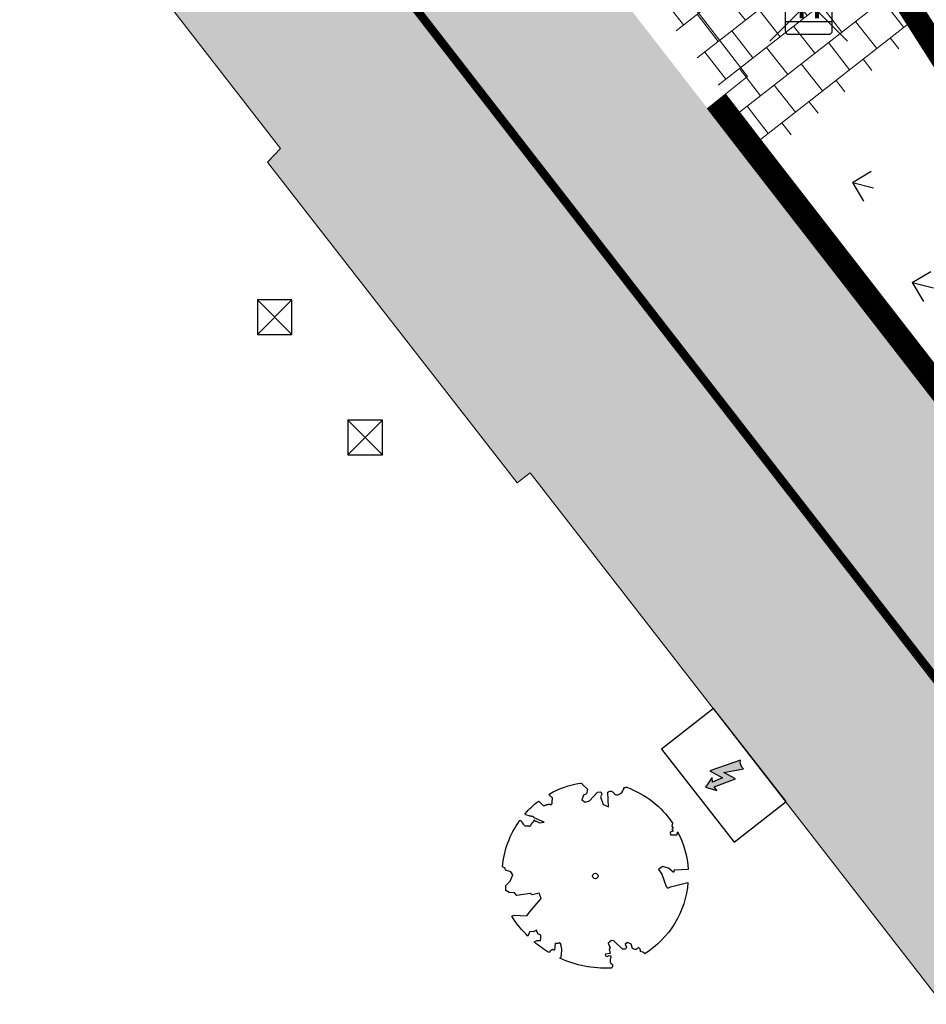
# Model space of a CAD drawing. Header units: metres. Extents: x 196882 to 197709, y 354811 to 355604.
# Tile 15 of 68: x 197593 to 197603, y 354888 to 354899. Entities that reach past the tile are written whole.
import ezdxf
from ezdxf.enums import TextEntityAlignment as Align

# ---------------------------------------------------------------- set-up
doc = ezdxf.new("R2010")
doc.units = ezdxf.units.M
doc.layers.get('0').update_dxf_attribs({"lineweight": 18})
for name, color, linetype, lineweight in [('B-WE-IE-MEUBILAIR_WEGMEUBILAIR_PAAL-S', 7, 'Continuous', 25), ('B-WE-KL-ET_AARDING_KAST-S', 7, 'Continuous', 25), ('V-WE-GR-BOOM-S', 7, 'Continuous', 25), ('V-WE-VH-KANTOPSLUITING_RIJWIELPADBAND_380X200-G', 10, 'VH-RIJWIELPADBAND_380X200-V', 0), ('V-WE-VH-KANTOPSLUITING_TROTTOIRBAND-G', 7, 'VH-TROTTOIRBAND-V', 0), ('V-WE-VH-VERHARDING_BETONSTRAATSTEEN-A', 252, 'Continuous', 18), ('V-WE-VH-VERHARDING_TEGEL-A', 252, 'Continuous', 18), ('V-WE-VW-HALTEPAAL-S', 7, 'Continuous', 25)]:
    doc.layers.add(name, color=color, linetype=linetype, lineweight=lineweight)
doc.layers.add('V-WE-VH-VERHARDING_TEGEL_300x300 grijs', color=7, linetype='Continuous', lineweight=18, true_color=0x999999)
doc.layers.add('V_GROEN_A_GRAS', color=3, linetype='Continuous', true_color=0x00ff00)
doc.layers.add('V_WEGEN_A_ASFALT', color=252, linetype='Continuous')
doc.styles.add('NLCS-ISO', font='NLCS-ISO.ttf')
doc.styles.add('NLCS-ISO-M500-T25', font='NLCS-ISO.ttf', dxfattribs={"height": 1})
doc.linetypes.add('VH-RIJWIELPADBAND_380X200-V', pattern='A,4,[24,NLCS.SHX,S=1,R=0,X=0,Y=0],4,-2,2,-2,0,-2,2,-2', length=20)
doc.linetypes.add('VH-TROTTOIRBAND-V', pattern='A,2.5,[24,NLCS.SHX,S=1,R=0,X=0,Y=0],2.5,-2,2,-2,2,-2', length=15)

# ---------------------------------------------------------------- blocks, each defined once
blk = doc.blocks.new('*U83')
at = {"color": 252}
blk.add_lwpolyline([(0.08650493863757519, 0.9423767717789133), (0.08824732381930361, 0.9444135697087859), (0.08990813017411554, 0.9461926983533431), (0.09149985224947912, 0.947791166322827), (0.09303498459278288, 0.9492859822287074), (0.09452602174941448, 0.9507541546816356), (0.09598545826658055, 0.9522726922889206), (0.09742578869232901, 0.9539186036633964), (0.09885950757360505, 0.9557688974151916), (0.100275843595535, 0.9579073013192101), (0.1015709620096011, 0.9604444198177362), (0.1026177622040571, 0.9634975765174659), (0.1032891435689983, 0.9671840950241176), (0.1034580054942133, 0.9716212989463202), (0.1029972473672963, 0.9769265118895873), (0.1017797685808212, 0.9832170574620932), (0.0950522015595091, 1.006887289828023, -0.5293802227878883), (0.1058198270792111, 1.019753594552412, -0.08713876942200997), (0.4436612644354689, 0.9249343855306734, -0.3723405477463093), (0.4568971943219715, 0.8945195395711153), (0.4707620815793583, 0.8238279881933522), (0.4360416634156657, 0.7892173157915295), (0.3984133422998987, 0.7970961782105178), (0.3533968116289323, 0.7633326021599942), (0.3706255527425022, 0.7204620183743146), (0.417240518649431, 0.7054663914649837), (0.542379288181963, 0.7342323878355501), (0.5728953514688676, 0.717372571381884), (0.569904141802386, 0.6905147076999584), (0.541358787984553, 0.6729338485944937), (0.5154089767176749, 0.5882506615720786), (0.5486011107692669, 0.5339612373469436), (0.6335552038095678, 0.6693344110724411, -0.5046405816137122), (0.6812036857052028, 0.6279469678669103, 0.3319483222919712), (0.7087285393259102, 0.5842292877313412, 0.282007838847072), (0.7985819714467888, 0.6007519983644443), (0.7913936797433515, 0.5970326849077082, -0.5121558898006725), (0.8325480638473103, 0.5967071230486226, -0.1607604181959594), (1.018898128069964, -0.01121447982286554), (0.9954664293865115, -0.03381072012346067), (0.995262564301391, -0.05876833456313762), (0.9723740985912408, -0.06297039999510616), (0.9752459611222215, -0.08757275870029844), (0.9396180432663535, -0.07610409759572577), (0.9288286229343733, -0.1038427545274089), (0.9727618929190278, -0.1330526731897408), (0.98650073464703, -0.1439328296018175), (1.010728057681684, -0.1198401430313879, -0.1063709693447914), (0.8681108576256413, -0.5220690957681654), (0.7410595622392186, -0.4401882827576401), (0.7175143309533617, -0.4563753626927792), (0.7024918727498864, -0.3889588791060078), (0.6572299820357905, -0.33466945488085), (0.6047093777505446, -0.3351830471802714), (0.6059330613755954, -0.3980071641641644), (0.5660779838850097, -0.5355302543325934), (0.5721253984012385, -0.5617551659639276), (0.6010301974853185, -0.5658893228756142), (0.7859714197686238, -0.6365895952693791, -0.2362982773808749), (-0.04501724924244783, -1.002694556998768, 0.1596250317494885), (-0.0694089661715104, -0.9540268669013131, 0.3508021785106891), (-0.06296231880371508, -0.9055693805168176, -0.5046405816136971), (-0.120001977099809, -0.8785550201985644), (-0.1061238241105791, -0.8340445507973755), (-0.1294890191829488, -0.7924725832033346), (-0.1603268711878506, -0.7955668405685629), (-0.1649629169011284, -0.828769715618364), (-0.1883580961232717, -0.8422959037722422), (-0.2160544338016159, -0.8211205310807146), (-0.2399694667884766, -0.6949648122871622), (-0.258213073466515, -0.6767494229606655), (-0.304393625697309, -0.6781892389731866), (-0.317234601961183, -0.7329758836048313), (-0.3360528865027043, -0.7388846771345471), (-0.3538048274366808, -0.7845823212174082), (-0.4006539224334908, -0.7595278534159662, 0.7335825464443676), (-0.3835417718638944, -0.794540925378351, -0.8616245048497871), (-0.3740247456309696, -0.8255252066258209, 0.2799778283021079), (-0.4086139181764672, -0.8785016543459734), (-0.4071739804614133, -0.8805199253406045, -0.8270561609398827), (-0.4415787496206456, -0.9165484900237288, -0.1167741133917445), (-0.8304377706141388, -0.5112535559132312), (-0.8228827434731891, -0.5098405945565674), (-0.8167086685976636, -0.5081276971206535), (-0.8117538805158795, -0.5061763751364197), (-0.8078567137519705, -0.5040481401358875), (-0.8048555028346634, -0.5018045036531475), (-0.802588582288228, -0.4995069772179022), (-0.8008942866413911, -0.497217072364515), (-0.7535134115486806, -0.4367869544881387), (-0.7524957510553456, -0.4346789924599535), (-0.751664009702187, -0.4326561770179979), (-0.7509548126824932, -0.4306730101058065), (-0.7503047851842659, -0.4286839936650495), (-0.7496505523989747, -0.4266436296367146), (-0.748928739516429, -0.424506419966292), (-0.7480759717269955, -0.4222268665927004), (-0.7470288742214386, -0.4197594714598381), (-0.7457457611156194, -0.4170726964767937), (-0.7442717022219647, -0.4141908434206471), (-0.742673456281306, -0.4111521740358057), (-0.7410177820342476, -0.4079949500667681), (-0.739371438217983, -0.404757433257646), (-0.7378011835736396, -0.4014778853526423), (-0.7363737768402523, -0.3981945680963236), (-0.7351559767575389, -0.3949457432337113), (-0.7342033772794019, -0.3917709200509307), (-0.7335269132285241, -0.3887145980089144), (-0.7331263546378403, -0.3858225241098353), (-0.7330014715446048, -0.3831404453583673), (-0.7331520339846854, -0.3807141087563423), (-0.7335778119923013, -0.3785892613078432), (-0.7342785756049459, -0.3768116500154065), (-0.7352540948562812, -0.3754270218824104), (-0.7364992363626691, -0.3744576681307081), (-0.7379892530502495, -0.3738320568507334), (-0.739694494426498, -0.3734552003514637), (-0.7415853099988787, -0.373232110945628), (-0.7436320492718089, -0.3730678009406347), (-0.7458050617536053, -0.3728672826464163), (-0.7480746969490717, -0.3725355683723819), (-0.750411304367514, -0.3719776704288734), (-0.7527903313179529, -0.3711203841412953), (-0.7552076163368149, -0.3699776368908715), (-0.7576640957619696, -0.3685851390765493), (-0.7601607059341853, -0.3669786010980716), (-0.762698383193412, -0.36519373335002), (-0.7652780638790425, -0.3632662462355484), (-0.7679006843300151, -0.3612318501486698), (-0.770567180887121, -0.3591262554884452), (-0.7732724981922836, -0.3569747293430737), (-0.7759876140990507, -0.3547607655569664), (-0.7786775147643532, -0.3524574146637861), (-0.7813071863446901, -0.3500377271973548), (-0.8299391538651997, -0.4056840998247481), (-0.832343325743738, -0.4029508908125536), (-0.834582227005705, -0.4000204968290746), (-0.8366208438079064, -0.3968659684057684), (-0.838521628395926, -0.3935251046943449), (-0.8407368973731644, -0.3902946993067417), (-0.843816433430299, -0.3875362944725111), (-0.848310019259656, -0.3856114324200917), (-0.8547674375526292, -0.3848816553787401), (-0.8637384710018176, -0.3857085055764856), (-0.8757729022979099, -0.3884535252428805), (-0.8914205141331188, -0.3934782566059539, -0.04099741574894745), (-0.9582294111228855, -0.2054473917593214), (-0.9234884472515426, -0.2114270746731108), (-0.8925376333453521, -0.2312720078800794), (-0.876044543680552, -0.2163382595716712), (-0.856204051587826, -0.1853920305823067), (-0.8752034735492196, -0.1563483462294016), (-0.8645641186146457, -0.1134496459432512), (-0.9040011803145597, -0.1102134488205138), (-0.9304102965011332, -0.08463351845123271), (-0.9783993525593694, -0.1160192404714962, -0.05814040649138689), (-0.9976138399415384, 0.165834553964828), (-0.9703584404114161, 0.1604275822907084), (-0.8596913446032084, 0.07278734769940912), (-0.8119143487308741, 0.08936666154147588), (-0.6256486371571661, 0.1385249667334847), (-0.60978077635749, 0.2000328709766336), (-0.6817740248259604, 0.228700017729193), (-0.6928026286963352, 0.2522743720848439), (-0.8242515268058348, 0.3167975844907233), (-0.8271706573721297, 0.3537371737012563), (-0.8715954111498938, 0.3913917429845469), (-0.8896592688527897, 0.4279577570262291), (-0.8593118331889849, 0.4756539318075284), (-0.7915101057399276, 0.4862687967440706), (-0.729921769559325, 0.526538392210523), (-0.7292294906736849, 0.5680382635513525), (-0.7676352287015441, 0.6132933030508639), (-0.7574352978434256, 0.6324233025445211), (-0.7726401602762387, 0.662019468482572, -0.1342797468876), (-0.3328382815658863, 0.9669673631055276, -0.5417265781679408), (-0.3193477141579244, 0.9566341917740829), (-0.321529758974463, 0.9278934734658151), (-0.3210668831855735, 0.9129554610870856), (-0.3190361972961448, 0.901530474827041), (-0.3157811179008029, 0.8929926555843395), (-0.3116450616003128, 0.8867161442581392), (-0.306971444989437, 0.88207508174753), (-0.3021036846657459, 0.8784436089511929), (-0.2973851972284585, 0.8751958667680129), (-0.2930876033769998, 0.8718356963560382), (-0.2891953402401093, 0.8683857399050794), (-0.2856210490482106, 0.8649983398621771), (-0.282277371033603, 0.8618258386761), (-0.2790769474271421, 0.859020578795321), (-0.2759324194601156, 0.8567349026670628), (-0.2727564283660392, 0.8551211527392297), (-0.2694616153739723, 0.8543316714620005), (-0.2659792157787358, 0.8544624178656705), (-0.2623148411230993, 0.855383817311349), (-0.2584926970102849, 0.856909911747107), (-0.2545369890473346, 0.8588547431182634), (-0.2504719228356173, 0.8610323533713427), (-0.2463217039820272, 0.8632567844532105), (-0.2421105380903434, 0.8653420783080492), (-0.2378626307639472, 0.8671022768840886), (-0.2336034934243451, 0.8684046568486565), (-0.2293638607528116, 0.8693294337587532), (-0.2251757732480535, 0.8700100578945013), (-0.2210712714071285, 0.8705799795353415), (-0.217082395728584, 0.8711726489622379), (-0.2132411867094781, 0.8719215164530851), (-0.2095796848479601, 0.8729600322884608), (-0.2061299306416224, 0.874421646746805), (-0.2029177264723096, 0.8764026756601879), (-0.19994392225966, 0.878850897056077), (-0.1972031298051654, 0.881676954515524), (-0.1946899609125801, 0.8847914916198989), (-0.1925695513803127, 0.8648193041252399), (-0.1880558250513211, 0.8596630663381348), (-0.166776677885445, 0.8235695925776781), (-0.1221388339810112, 0.7991742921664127), (-0.1853639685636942, 0.9015843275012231), (-0.1842019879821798, 0.9046962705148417), (-0.1833989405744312, 0.907716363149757), (-0.1830339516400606, 0.9106778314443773), (-0.1831861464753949, 0.9136139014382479), (-0.1839346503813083, 0.916557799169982), (-0.1853585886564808, 0.9195427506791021), (-0.1875370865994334, 0.9226019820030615), (-0.190528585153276, 0.9257980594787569), (-0.1943087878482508, 0.929310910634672), (-0.1988327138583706, 0.9333498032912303), (-0.2040553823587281, 0.9381240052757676), (-0.2099318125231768, 0.9438427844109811), (-0.2164170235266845, 0.9507154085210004), (-0.2234660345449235, 0.9589511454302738), (-0.2398539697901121, 0.9801903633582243, -0.5431042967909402), (-0.2342129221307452, 0.9962449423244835, -0.04676559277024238), (-0.04684854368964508, 1.023485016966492, -0.3851675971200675), (-0.03630432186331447, 1.014881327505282), (-0.03045796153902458, 0.976481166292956), (-0.02755332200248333, 0.9644842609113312), (-0.02429638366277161, 0.9560845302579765), (-0.02076585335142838, 0.9506286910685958), (-0.01704043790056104, 0.9474634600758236), (-0.01319884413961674, 0.9459355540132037), (-0.009319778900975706, 0.945391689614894), (-0.005481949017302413, 0.9451785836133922), (-0.001749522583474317, 0.9447590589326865), (0.001871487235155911, 0.9440603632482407), (0.005389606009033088, 0.9431258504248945), (0.008813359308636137, 0.9419988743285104), (0.01215127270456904, 0.9407227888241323), (0.0154118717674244, 0.9393409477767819), (0.0186036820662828, 0.937896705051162), (0.02173522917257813, 0.9364334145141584), (0.02480835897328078, 0.9349844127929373), (0.02779819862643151, 0.933542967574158), (0.03067319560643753, 0.9320923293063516), (0.03340179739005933, 0.9306157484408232), (0.03595245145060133, 0.9290964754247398), (0.03829360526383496, 0.9275177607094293), (0.04039370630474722, 0.9258628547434), (0.04222120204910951, 0.9241150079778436), (0.04376176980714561, 0.9222717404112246), (0.04507000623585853, 0.9203876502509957), (0.04621773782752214, 0.918531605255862), (0.04727679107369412, 0.9167724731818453), (0.04831899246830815, 0.9151791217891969), (0.04941616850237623, 0.913820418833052), (0.05064014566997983, 0.9127652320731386), (0.05206275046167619, 0.9120824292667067), (0.05373699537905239, 0.9118260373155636), (0.05564063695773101, 0.9119907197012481), (0.05773261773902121, 0.9125562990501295), (0.05997188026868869, 0.9135025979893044), (0.06231736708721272, 0.9148094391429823), (0.0647280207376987, 0.9164566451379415), (0.06716278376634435, 0.9184240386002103), (0.06958059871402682, 0.9206914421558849), (0.071946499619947, 0.923229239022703), (0.07424988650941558, 0.9259700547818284), (0.07648625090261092, 0.9288370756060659), (0.07865108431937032, 0.9317534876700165), (0.0807398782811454, 0.9346424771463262), (0.08274812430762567, 0.9374272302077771), (0.08467131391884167, 0.9400309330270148)], format="xyb", close=True, dxfattribs=at)
blk.add_circle((7.105427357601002e-15, 0), 0.03, dxfattribs=at)
at = {"color": 7, "style": 'NLCS-ISO-M500-T25'}
for tag, p in [('NR', (-0.492335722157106, -0.0803714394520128)), ('NAAM', (-0.492335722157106, -0.3203714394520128))]:
    blk.add_attdef(tag, p, '', height=0.2, dxfattribs=at)
at = {"color": 7, "style": 'NLCS-ISO-M500-T25', "flags": 1}
for tag, p in [('WETNAAM', (-0.492335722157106, -0.5603714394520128)), ('STAMDIA', (-0.492335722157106, -0.8003714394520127)), ('STAMOMTR', (-0.492335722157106, -1.040371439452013)), ('OPMERKING', (-0.492335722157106, -1.280371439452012))]:
    blk.add_attdef(tag, p, '', height=0.2, dxfattribs=at)
blk = doc.blocks.new('SVW-HALTEPAAL-SO')
for p, q in [((-1.286058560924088, 1.063355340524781), (1.286058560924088, 1.063355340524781)), ((-1.286058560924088, -1.063355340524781), (1.286058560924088, -1.063355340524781))]:
    blk.add_line(p, q)
for points in [[(2.121320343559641, 2.121320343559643), (-2.121320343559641, -2.121320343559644)], [(2.121320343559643, -2.121320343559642), (-2.121320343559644, 2.121320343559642)]]:
    blk.add_lwpolyline(points)
blk.add_lwpolyline([(-1.089946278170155, -1.756645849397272), (1.089946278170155, -1.756645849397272, 0.414213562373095), (1.286058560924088, -1.560533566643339), (1.286058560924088, 1.560533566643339, 0.414213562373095), (1.089946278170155, 1.756645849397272), (-1.089946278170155, 1.756645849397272, 0.414213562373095), (-1.286058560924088, 1.560533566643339), (-1.286058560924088, -1.560533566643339, 0.414213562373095)], format="xyb", close=True)
at = {"lineweight": 18, "style": 'NLCS-ISO'}
blk.add_text('h', height=1.8, dxfattribs=at).set_placement((0.01933674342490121, 0.00554013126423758), align=Align.MIDDLE_CENTER)
blk = doc.blocks.new('SIE-WEG_PAAL_HOUT')
for p, q in [((-0.1874999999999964, 0.1875), (0.1875000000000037, -0.1875)), ((0.1875000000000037, 0.1875), (-0.1874999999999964, -0.1875))]:
    blk.add_line(p, q)
at = {"flags": 128}
blk.add_lwpolyline([(-0.1874999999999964, -0.1875), (0.1875000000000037, -0.1875), (0.1875000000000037, 0.1875), (-0.1874999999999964, 0.1875)], close=True, dxfattribs=at)
blk = doc.blocks.new('SKL-ET_TERREINKAST-SO')
h = blk.add_hatch(color=256)
edge = h.paths.add_edge_path()
edge.add_line((-0.08924164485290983, 1.221454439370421), (-0.667804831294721, -0.4418193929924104))
edge.add_line((-0.667804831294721, -0.4418193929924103), (0.05244705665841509, -0.1410147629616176))
edge.add_line((0.05244705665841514, -0.1410147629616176), (-0.08333819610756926, -0.7131336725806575))
edge.add_line((-0.08333819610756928, -0.7131336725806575), (-0.2899677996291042, -0.571578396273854))
edge.add_line((-0.2899677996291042, -0.571578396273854), (-0.1010500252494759, -1.179086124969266))
edge.add_line((-0.1010500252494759, -1.179086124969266), (0.4129980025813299, -0.8042392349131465))
edge.add_line((0.4129980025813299, -0.8042392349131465), (0.1627177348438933, -0.7945708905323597))
edge.add_line((0.1627177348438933, -0.7945708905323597), (0.5483575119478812, 0.3839197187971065))
edge.add_line((0.5483575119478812, 0.3839197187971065), (-0.1305672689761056, 0.09491069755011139))
edge.add_line((-0.1305672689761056, 0.09491069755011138), (0.3771500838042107, 1.068102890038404))
edge.add_arc((0.2601444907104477, 1.4981509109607), 0.4456810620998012, 218.3774756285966, 285.2203622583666, ccw=False)
for p, q in [((3.214285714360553, 1.800407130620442), (-3.214285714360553, 1.800407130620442)), ((-3.214285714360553, 1.800407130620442), (-3.214285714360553, -1.800407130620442)), ((3.214285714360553, -1.800407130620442), (3.214285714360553, 1.800407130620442)), ((-3.214285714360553, -1.800407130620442), (3.214285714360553, -1.800407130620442))]:
    blk.add_line(p, q)
at = {"flags": 128}
blk.add_lwpolyline([(-0.08924164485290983, 1.221454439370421), (-0.667804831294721, -0.4418193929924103), (0.05244705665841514, -0.1410147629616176), (-0.08333819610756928, -0.7131336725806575), (-0.2899677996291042, -0.571578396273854), (-0.1010500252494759, -1.179086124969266), (0.4129980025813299, -0.8042392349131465), (0.1627177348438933, -0.7945708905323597), (0.5483575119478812, 0.3839197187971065), (-0.1305672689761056, 0.09491069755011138), (0.3771500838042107, 1.068102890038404, -0.3002183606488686)], format="xyb", close=True, dxfattribs=at)
at = {"style": 'NLCS-ISO'}
blk.add_attdef('TYPE', text='', height=1.8, dxfattribs=at).set_placement((-0.04083388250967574, 3.541260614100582), align=Align.MIDDLE_CENTER)

msp = doc.modelspace()

# ---------------------------------------------------------------- hatches: boundary and pattern name
at = {"layer": 'V-WE-VH-VERHARDING_TEGEL-A'}
h = msp.add_hatch(dxfattribs=at)
h.set_pattern_fill('AVH-TEGEL_300X300_HALFST', color=11, scale=1.25, pattern_type=2)
h.set_pattern_definition([(308.0156604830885, (-58.8668363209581, -45.96111572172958), (0.3786742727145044, -0.1799640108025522), [0.3749999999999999, -0.3749999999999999]), (38.01566048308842, (-58.8668363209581, -45.96111572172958), (-0.2309538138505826, 0.2954409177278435), [])])
h.paths.add_polyline_path([(197611.9050000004, 354883.6219999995), (197617.3070000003, 354876.6649999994), (197615.8860000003, 354875.5629999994), (197572.9130000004, 354930.9059999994), (197570.4250000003, 354934.1099999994), (197484.9310000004, 355044.2119999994), (197481.7490000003, 355048.3099999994), (197357.8920000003, 355207.9859999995), (197351.3200000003, 355216.4729999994), (197346.2500000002, 355223.0209999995), (197337.3690000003, 355234.4159999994), (197243.0120000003, 355355.9669999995), (197242.5030000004, 355356.8099999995), (197242.2030000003, 355357.7479999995), (197242.0600000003, 355358.4789999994), (197241.6000000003, 355359.9169999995), (197240.8170000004, 355361.2079999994), (197237.8150000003, 355365.0619999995), (197235.6070000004, 355367.8959999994), (197236.2260000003, 355370.2159999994), (197236.8990000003, 355369.3579999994), (197237.1270000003, 355368.9279999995), (197238.4720000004, 355367.2039999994), (197242.2890000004, 355362.2799999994), (197242.8290000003, 355361.4889999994), (197243.2730000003, 355360.6339999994), (197243.6120000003, 355359.7309999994), (197243.8390000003, 355358.8009999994), (197243.9130000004, 355358.3959999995), (197244.1320000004, 355357.6679999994), (197244.4900000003, 355356.9969999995), (197246.8900001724, 355353.9049997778), (197257.0040000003, 355340.8769999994), (197263.0690000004, 355333.0629999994), (197270.1000000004, 355324.0059999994), (197279.3920000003, 355312.0349999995), (197295.0110000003, 355291.9139999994), (197302.5730000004, 355282.1719999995), (197310.2360000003, 355272.3009999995), (197317.9090000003, 355262.4159999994), (197324.6990000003, 355253.6679999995), (197332.2240000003, 355243.9749999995), (197340.2530000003, 355233.6399999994), (197347.8370000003, 355223.9109999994), (197349.5630000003, 355225.1919999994), (197351.5690000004, 355222.1069999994), (197350.1300000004, 355220.9639999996), (197357.2630000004, 355211.7679999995), (197361.2548271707, 355206.596305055), (197374.8520000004, 355189.0499999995), (197395.1610000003, 355162.8659999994), (197403.3260000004, 355152.3389999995), (197425.1890000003, 355124.1499999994), (197437.6290000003, 355108.1109999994), (197445.3370000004, 355098.1729999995), (197474.0480000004, 355061.1549999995), (197481.0190000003, 355052.1679999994), (197483.3270000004, 355053.9949999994), (197485.5970000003, 355051.0699999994), (197483.2890000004, 355049.2649999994), (197486.2800000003, 355045.4119999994), (197561.2850000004, 354948.8149999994), (197591.9740000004, 354909.2919999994)])
h = msp.add_hatch(dxfattribs=at)
h.set_pattern_fill('AVH-TEGEL_300X300_HALFST', color=256, scale=1.25, pattern_type=2)
h.set_pattern_definition([(308.0156604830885, (197570.306, 354864.9925899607), (0.3786742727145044, -0.1799640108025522), [0.3749999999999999, -0.3749999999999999]), (38.01566048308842, (197570.306, 354864.9925899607), (-0.2309538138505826, 0.2954409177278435), [])])
h.paths.add_polyline_path([(197572.8498136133, 354930.8569339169), (197570.7414630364, 354929.2825533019), (197572.2956190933, 354927.0370478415), (197573.5629999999, 354926.5860000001), (197584.781, 354912.113), (197584.617, 354911.948), (197587.541, 354908.21), (197587.7100000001, 354908.343), (197596.312, 354897.275), (197596.172, 354897.124), (197598.894, 354893.632), (197599.0350000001, 354893.741), (197604.024, 354887.317), (197606.0849999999, 354884.663), (197605.972, 354884.589), (197613.35, 354875.072), (197613.833, 354874.458), (197615.481, 354872.334), (197615.289, 354867.262), (197614.495354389, 354866.6095950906), (197607.2081522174, 354860.6192558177), (197608.4943946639, 354859.0465808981), (197615.7504818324, 354864.9925899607), (197616.6049486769, 354865.6959478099), (197617.5336525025, 354866.5789613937), (197618.3239113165, 354867.5863678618), (197618.8250943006, 354868.4262950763), (197619.1890983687, 354869.2190586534), (197619.2990362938, 354870.1199658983), (197619.1219642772, 354871.0101905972), (197618.7009057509, 354871.7720127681), (197617.2345849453, 354873.6782298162)])
h = msp.add_hatch(dxfattribs=at)
h.set_pattern_fill('AVH-TEGEL_300X300_HALFST', color=256, scale=1.25, pattern_type=2)
h.set_pattern_definition([(308.0156604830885, (-23.63527341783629, -18.47630510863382), (0.3786742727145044, -0.1799640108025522), [0.3749999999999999, -0.3749999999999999]), (38.01566048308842, (-23.63527341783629, -18.47630510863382), (-0.2309538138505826, 0.2954409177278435), [])])
h.paths.add_polyline_path([(197603.2262224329, 354898.4976151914), (197600.8236969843, 354902.2640087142), (197600.7850528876, 354902.2339998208), (197594.0627623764, 354910.8906616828), (197592.1725312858, 354909.4439483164), (197600.2364048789, 354899.0571104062), (197601.1615384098, 354897.8658057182), (197601.6475424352, 354897.2392220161)])
h.paths.add_polyline_path([(197596.9060000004, 354903.8439999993), (197594.5230000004, 354906.9189999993), (197595.7030000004, 354907.8389999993), (197598.1010000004, 354904.7649999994)], flags=16)
at = {"layer": 'V_GROEN_A_GRAS'}
h = msp.add_hatch(dxfattribs=at)
h.set_pattern_fill('GRASS', color=70, scale=0.05, angle=-52.20470570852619, style=0)
h.set_pattern_definition([(345.8109547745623, (197601.6457328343, 354886.0153047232), (1.090754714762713, 0.650502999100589), [0.238125, -1.557926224]), (300.8109547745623, (197601.6457328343, 354886.0153047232), (1.090754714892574, 0.6505029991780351), [0.238125, -1.031875]), (30.8109547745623, (197601.6457328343, 354886.0153047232), (-0.6505029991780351, 1.090754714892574), [0.238125, -1.031875])])
h.paths.add_polyline_path([(197603.2262224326, 354898.4976151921), (197601.6457328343, 354897.2415545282), (197610.3633602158, 354886.0153047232), (197610.9242503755, 354886.4284084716)])
at = {"layer": 'V_WEGEN_A_ASFALT'}
h = msp.add_hatch(dxfattribs=at)
h.set_pattern_fill('AVH-ASFALT', color=256, scale=0.5, style=0, pattern_type=2)
h.set_pattern_definition([(8.015660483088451, (135.1878614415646, -698.3183227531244), (-0.06972188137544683, 0.4951149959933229), []), (68.01566048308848, (135.1878614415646, -698.3183227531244), (-0.4636431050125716, 0.1871765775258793), [])])
h.paths.add_polyline_path([(197244.2083856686, 355366.6327255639), (197244.7724004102, 355368.7555527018), (197248.2060355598, 355364.3468771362), (197246.291088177, 355363.9757839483)], flags=16)
h.paths.add_polyline_path([(197618.7915550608, 354883.615995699), (197618.8590442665, 354883.5309212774), (197620.1755764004, 354881.1322808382), (197620.2183506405, 354880.8018288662), (197620.0367543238, 354880.5482202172), (197619.7316107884, 354880.4864090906), (197619.4472299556, 354880.6608964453), (197617.8091988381, 354882.8280641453)], flags=16)
h.paths.add_polyline_path([(197615.2045616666, 354887.3585034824), (197615.5790439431, 354887.3798010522), (197615.9286423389, 354887.2413813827), (197616.174762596, 354886.9888802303), (197616.2119906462, 354886.9318985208), (197615.2169953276, 354886.1439790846), (197614.8282382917, 354886.6124600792), (197614.745066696, 354886.9303238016), (197614.909402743, 354887.2066339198)], flags=16)
h.paths.add_polyline_path([(197249.047863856, 355360.444326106), (197250.4525329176, 355361.4570969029), (197251.7614229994, 355359.0783314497), (197251.7882128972, 355358.769841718), (197251.5780115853, 355358.5417162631), (197251.2636591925, 355358.3969720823), (197250.8877390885, 355358.3808612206), (197250.535946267, 355358.5133429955), (197250.2736711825, 355358.7563601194)], flags=16)
h.paths.add_polyline_path([(197362.1275592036, 355212.2705377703), (197363.1585616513, 355213.0752853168), (197365.1448907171, 355210.5056462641), (197365.2310593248, 355210.1990848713), (197365.0793761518, 355209.9180980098), (197364.6902723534, 355209.5961445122), (197364.3633023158, 355209.499879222), (197364.0686752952, 355209.6708458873)], flags=16)
h.paths.add_polyline_path([(197494.3629240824, 355046.2142804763), (197494.6434977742, 355046.0422620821), (197496.0891240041, 355044.1062232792), (197495.099258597, 355043.3652910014), (197493.9379169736, 355045.5699517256), (197493.8873980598, 355045.8983246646), (197494.0624905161, 355046.1504578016)], flags=16)
h.paths.add_polyline_path([(197496.1758999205, 355041.9744649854), (197497.1509183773, 355042.7430988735), (197499.3092339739, 355039.8862493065), (197499.4058335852, 355039.5930610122), (197499.3126297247, 355039.3266533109), (197499.033902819, 355039.1827409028), (197498.6691561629, 355039.1515278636), (197498.3221754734, 355039.2665934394), (197498.0595296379, 355039.4918487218)], flags=16)
edge = h.paths.add_edge_path()
edge.add_line((197254.7399999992, 355364.9770000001), (197252.5339999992, 355367.8280000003))
edge.add_line((197252.5339999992, 355367.8280000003), (197250.3299999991, 355370.5900000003))
edge.add_line((197250.3299999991, 355370.5900000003), (197246.0799999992, 355375.8940000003))
edge.add_line((197246.0799999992, 355375.8940000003), (197245.8129999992, 355376.2160000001))
edge.add_line((197245.8129999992, 355376.2160000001), (197245.6889999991, 355376.2860000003))
edge.add_line((197245.6889999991, 355376.2860000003), (197245.5869999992, 355376.3850000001))
edge.add_line((197245.5869999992, 355376.3850000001), (197244.8019999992, 355377.4270000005))
edge.add_line((197244.8019999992, 355377.4270000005), (197244.4420039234, 355377.8862402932))
edge.add_line((197244.4420039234, 355377.8862402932), (197242.8129999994, 355376.6430000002))
edge.add_line((197242.8129999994, 355376.6430000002), (197242.0779999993, 355376.9340000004))
edge.add_line((197242.0779999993, 355376.9340000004), (197241.4559999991, 355377.4210000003))
edge.add_line((197241.4559999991, 355377.4210000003), (197241.2639999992, 355377.6770000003))
edge.add_line((197241.2639999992, 355377.6770000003), (197240.4639999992, 355374.5010000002))
edge.add_line((197240.4639999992, 355374.5010000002), (197243.6379999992, 355370.3860000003))
edge.add_line((197243.6379999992, 355370.3860000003), (197243.0149999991, 355368.0400000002))
edge.add_line((197243.0149999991, 355368.0400000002), (197239.8259999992, 355372.1860000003))
edge.add_line((197239.8259999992, 355372.1860000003), (197238.9809999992, 355368.8950000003))
edge.add_line((197238.9809999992, 355368.8950000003), (197239.272999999, 355368.341))
edge.add_line((197239.272999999, 355368.341), (197239.4439999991, 355367.7230000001))
edge.add_line((197239.4439999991, 355367.7230000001), (197239.4769999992, 355367.0830000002))
edge.add_line((197239.4769999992, 355367.0830000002), (197239.3749999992, 355366.4650000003))
edge.add_line((197239.3749999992, 355366.4650000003), (197239.1699999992, 355366.3090000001))
edge.add_line((197239.1699999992, 355366.3090000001), (197242.2889999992, 355362.2800000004))
edge.add_line((197242.2889999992, 355362.2800000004), (197242.8289999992, 355361.4890000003))
edge.add_line((197242.8289999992, 355361.4890000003), (197243.2729999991, 355360.6340000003))
edge.add_line((197243.2729999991, 355360.6340000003), (197243.6119999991, 355359.7310000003))
edge.add_line((197243.6119999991, 355359.7310000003), (197243.8389999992, 355358.8010000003))
edge.add_line((197243.8389999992, 355358.8010000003), (197243.9129999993, 355358.3960000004))
edge.add_line((197243.9129999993, 355358.3960000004), (197244.1319999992, 355357.6680000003))
edge.add_line((197244.1319999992, 355357.6680000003), (197244.4899999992, 355356.9970000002))
edge.add_line((197244.4899999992, 355356.9970000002), (197246.7659999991, 355358.8500000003))
edge.add_line((197246.7659999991, 355358.8500000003), (197247.2619999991, 355358.2060000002))
edge.add_line((197247.2619999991, 355358.2060000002), (197344.3209999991, 355233.1630000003))
edge.add_line((197344.3209999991, 355233.1630000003), (197344.7239999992, 355232.6140000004))
edge.add_line((197344.7239999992, 355232.6140000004), (197349.5629999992, 355225.1920000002))
edge.add_line((197349.5629999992, 355225.1920000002), (197351.5689999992, 355222.1070000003))
edge.add_line((197351.5689999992, 355222.1070000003), (197357.9659999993, 355212.2960000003))
edge.add_line((197357.9659999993, 355212.2960000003), (197358.6179999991, 355211.4460000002))
edge.add_line((197358.6179999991, 355211.4460000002), (197359.5249999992, 355210.2950000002))
edge.add_line((197359.5249999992, 355210.2950000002), (197361.3379999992, 355207.9930000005))
edge.add_line((197361.3379999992, 355207.9930000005), (197362.0449999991, 355207.2690000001))
edge.add_line((197362.0449999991, 355207.2690000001), (197374.8629999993, 355193.7370000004))
edge.add_line((197374.8629999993, 355193.7370000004), (197375.2089999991, 355193.3220000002))
edge.add_line((197375.2089999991, 355193.3220000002), (197441.8879999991, 355107.3960000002))
edge.add_line((197441.8879999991, 355107.3960000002), (197445.6639999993, 355102.5290000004))
edge.add_line((197445.6639999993, 355102.5290000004), (197478.3549999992, 355060.4010000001))
edge.add_line((197478.3549999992, 355060.4010000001), (197483.3269999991, 355053.9950000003))
edge.add_line((197483.3269999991, 355053.9950000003), (197486.5939999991, 355049.7820000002))
edge.add_line((197486.5939999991, 355049.7820000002), (197601.021999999, 354902.4180000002))
edge.add_line((197601.021999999, 354902.4180000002), (197611.1259999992, 354886.577))
edge.add_line((197611.1259999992, 354886.577), (197612.6099999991, 354884.2500000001))
edge.add_line((197612.6099999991, 354884.2500000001), (197615.1859999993, 354880.9000000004))
edge.add_line((197615.1859999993, 354880.9000000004), (197618.0139999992, 354877.2300000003))
edge.add_line((197618.0139999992, 354877.2300000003), (197615.8859999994, 354875.5630000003))
edge.add_line((197615.8859999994, 354875.5630000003), (197618.7679999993, 354871.8160000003))
edge.add_line((197618.7679999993, 354871.8160000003), (197619.1979999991, 354871.0380000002))
edge.add_line((197619.1979999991, 354871.0380000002), (197619.3799999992, 354870.123))
edge.add_line((197619.3799999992, 354870.123), (197619.2669999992, 354869.1970000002))
edge.add_line((197619.2669999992, 354869.1970000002), (197618.8959999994, 354868.3890000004))
edge.add_line((197618.8959999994, 354868.3890000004), (197618.3899999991, 354867.5410000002))
edge.add_line((197618.3899999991, 354867.5410000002), (197617.592999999, 354866.5250000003))
edge.add_line((197617.592999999, 354866.5250000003), (197616.6579999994, 354865.6360000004))
edge.add_line((197616.6579999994, 354865.6360000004), (197615.7995552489, 354864.9293677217))
edge.add_line((197615.7995552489, 354864.9293677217), (197615.56253864, 354864.7311109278))
edge.add_line((197615.56253864, 354864.7311109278), (197616.5116723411, 354863.565808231))
edge.add_line((197616.5116723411, 354863.565808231), (197619.9994370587, 354859.2960066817))
edge.add_line((197619.9994370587, 354859.2960066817), (197619.9999999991, 354859.2830000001))
edge.add_line((197619.9999999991, 354859.2830000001), (197620.8379999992, 354860.0220000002))
edge.add_line((197620.8379999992, 354860.0220000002), (197621.7469999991, 354860.6800000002))
edge.add_line((197621.7469999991, 354860.6800000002), (197622.7139999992, 354861.2490000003))
edge.add_line((197622.7139999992, 354861.2490000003), (197623.7259999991, 354861.7220000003))
edge.add_line((197623.7259999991, 354861.7220000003), (197624.6789999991, 354861.942))
edge.add_line((197624.6789999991, 354861.942), (197625.7069999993, 354861.8410000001))
edge.add_line((197625.7069999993, 354861.8410000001), (197626.6449999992, 354861.4080000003))
edge.add_line((197626.6449999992, 354861.4080000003), (197627.3559999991, 354860.7360000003))
edge.add_line((197627.3559999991, 354860.7360000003), (197628.4769999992, 354859.2770000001))
edge.add_line((197628.4769999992, 354859.2770000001), (197629.9188320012, 354860.4024962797))
edge.add_line((197629.9188320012, 354860.4024962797), (197629.8049999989, 354860.7280000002))
edge.add_line((197629.8049999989, 354860.7280000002), (197629.9019999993, 354861.0610000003))
edge.add_line((197629.9019999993, 354861.0610000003), (197630.1759999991, 354861.2740000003))
edge.add_line((197630.1759999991, 354861.2740000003), (197630.5229999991, 354861.2860000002))
edge.add_line((197630.5229999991, 354861.2860000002), (197631.7759999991, 354860.7870000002))
edge.add_line((197631.7759999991, 354860.7870000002), (197632.9629999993, 354860.1230000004))
edge.add_line((197632.9629999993, 354860.1230000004), (197634.052999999, 354859.3100000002))
edge.add_line((197634.052999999, 354859.3100000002), (197635.0189999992, 354858.3690000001))
edge.add_line((197635.0189999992, 354858.3690000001), (197638.0259999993, 354855.0340000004))
edge.add_line((197638.0259999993, 354855.0340000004), (197640.5279999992, 354852.513))
edge.add_line((197640.5279999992, 354852.513), (197643.2589999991, 354850.2420000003))
edge.add_line((197643.2589999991, 354850.2420000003), (197644.2919999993, 354849.4630000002))
edge.add_line((197644.2919999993, 354849.4630000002), (197645.0469999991, 354848.8040000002))
edge.add_line((197645.0469999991, 354848.8040000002), (197645.7299999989, 354848.0640000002))
edge.add_line((197645.7299999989, 354848.0640000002), (197646.3299999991, 354847.2530000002))
edge.add_line((197646.3299999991, 354847.2530000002), (197646.834999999, 354846.3880000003))
edge.add_line((197646.834999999, 354846.3880000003), (197646.8979999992, 354846.0330000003))
edge.add_line((197646.8979999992, 354846.0330000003), (197646.7309999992, 354845.7140000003))
edge.add_line((197646.7309999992, 354845.7140000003), (197646.4029999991, 354845.5640000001))
edge.add_line((197646.4029999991, 354845.5640000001), (197646.0519999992, 354845.6460000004))
edge.add_line((197646.0519999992, 354845.6460000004), (197645.2499999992, 354844.0240000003))
edge.add_line((197645.2499999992, 354844.0240000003), (197658.9744785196, 354837.1043807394))
edge.add_line((197658.9744785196, 354837.1043807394), (197663.2396020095, 354845.0810323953))
edge.add_line((197663.2396020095, 354845.0810323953), (197662.2559999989, 354845.8080000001))
edge.add_line((197662.2559999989, 354845.8080000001), (197661.1659999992, 354846.5890000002))
edge.add_line((197661.1659999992, 354846.5890000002), (197659.2809999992, 354847.9780000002))
edge.add_line((197659.2809999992, 354847.9780000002), (197658.1809999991, 354848.8240000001))
edge.add_line((197658.1809999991, 354848.8240000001), (197657.0939999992, 354849.6870000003))
edge.add_line((197657.0939999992, 354849.6870000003), (197655.7789999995, 354850.7710000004))
edge.add_line((197655.7789999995, 354850.7710000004), (197654.485999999, 354851.8820000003))
edge.add_line((197654.485999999, 354851.8820000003), (197653.2139999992, 354853.0170000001))
edge.add_line((197653.2139999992, 354853.0170000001), (197651.9629999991, 354854.1749999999))
edge.add_line((197651.9629999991, 354854.1749999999), (197650.7159999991, 354852.8650000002))
edge.add_line((197650.7159999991, 354852.8650000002), (197650.8999999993, 354852.4900000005))
edge.add_line((197650.8999999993, 354852.4900000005), (197650.7699999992, 354852.0930000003))
edge.add_line((197650.7699999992, 354852.0930000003), (197650.3989999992, 354851.9000000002))
edge.add_line((197650.3989999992, 354851.9000000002), (197649.9989999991, 354852.0220000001))
edge.add_line((197649.9989999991, 354852.0220000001), (197648.4319999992, 354853.0420000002))
edge.add_line((197648.4319999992, 354853.0420000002), (197647.4829999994, 354853.7080000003))
edge.add_line((197647.4829999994, 354853.7080000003), (197646.5539999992, 354854.4010000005))
edge.add_line((197646.5539999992, 354854.4010000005), (197646.1219999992, 354854.7420000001))
edge.add_line((197646.1219999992, 354854.7420000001), (197644.8589999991, 354855.773))
edge.add_line((197644.8589999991, 354855.773), (197644.0919999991, 354856.4470000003))
edge.add_line((197644.0919999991, 354856.4470000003), (197643.3439999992, 354857.143))
edge.add_line((197643.3439999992, 354857.143), (197642.6189999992, 354857.8620000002))
edge.add_line((197642.6189999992, 354857.8620000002), (197641.664999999, 354858.8740000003))
edge.add_line((197641.664999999, 354858.8740000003), (197641.0869999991, 354859.5270000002))
edge.add_line((197641.0869999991, 354859.5270000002), (197639.6609999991, 354861.2850000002))
edge.add_line((197639.6609999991, 354861.2850000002), (197636.2249999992, 354865.7120000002))
edge.add_line((197636.2249999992, 354865.7120000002), (197606.5099999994, 354903.9950000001))
edge.add_line((197606.5099999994, 354903.9950000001), (197598.3969999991, 354914.4480000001))
edge.add_line((197598.3969999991, 354914.4480000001), (197512.5599999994, 355025.0350000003))
edge.add_line((197512.5599999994, 355025.0350000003), (197510.2189999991, 355028.7670000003))
edge.add_line((197510.2189999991, 355028.7670000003), (197510.0809999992, 355029.1140000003))
edge.add_line((197510.0809999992, 355029.1140000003), (197510.0819999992, 355029.5150000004))
edge.add_line((197510.0819999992, 355029.5150000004), (197510.2369999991, 355029.8860000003))
edge.add_line((197510.2369999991, 355029.8860000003), (197510.4979999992, 355030.1520000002))
edge.add_line((197510.4979999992, 355030.1520000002), (197511.6529999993, 355030.9660000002))
edge.add_line((197511.6529999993, 355030.9660000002), (197509.4919999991, 355033.7500000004))
edge.add_line((197509.4919999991, 355033.7500000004), (197508.6959999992, 355033.1400000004))
edge.add_line((197508.6959999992, 355033.1400000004), (197508.3659999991, 355032.9780000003))
edge.add_line((197508.3659999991, 355032.9780000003), (197507.9639999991, 355032.9630000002))
edge.add_line((197507.9639999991, 355032.9630000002), (197507.5929999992, 355033.1190000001))
edge.add_line((197507.5929999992, 355033.1190000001), (197507.3399999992, 355033.3860000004))
edge.add_line((197507.3399999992, 355033.3860000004), (197502.3979999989, 355041.2910000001))
edge.add_line((197502.3979999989, 355041.2910000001), (197502.1719999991, 355041.653))
edge.add_line((197502.1719999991, 355041.653), (197499.6909999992, 355044.8380000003))
edge.add_line((197499.6909999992, 355044.8380000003), (197496.2919999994, 355049.202))
edge.add_line((197496.2919999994, 355049.202), (197497.0389999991, 355049.8020000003))
edge.add_line((197497.0389999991, 355049.8020000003), (197494.7669999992, 355052.7280000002))
edge.add_line((197494.7669999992, 355052.7280000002), (197496.1989999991, 355053.8220000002))
edge.add_line((197496.1989999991, 355053.8220000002), (197495.4829999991, 355054.7550000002))
edge.add_line((197495.4829999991, 355054.7550000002), (197495.1009999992, 355055.4220000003))
edge.add_line((197495.1009999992, 355055.4220000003), (197494.905999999, 355056.196))
edge.add_line((197494.905999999, 355056.196), (197494.9299999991, 355056.9940000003))
edge.add_line((197494.9299999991, 355056.9940000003), (197495.1589999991, 355057.7280000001))
edge.add_line((197495.1589999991, 355057.7280000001), (197495.3509999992, 355058.1390000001))
edge.add_arc((197501.8873273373, 355055.3216627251), 7.117651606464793, 130.4855156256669, 156.6826257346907, ccw=False)
edge.add_line((197497.2661507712, 355060.7351358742), (197503.2594479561, 355066.4824008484))
edge.add_line((197503.2594479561, 355066.4824008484), (197499.9560515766, 355070.0087052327))
edge.add_line((197499.9560515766, 355070.0087052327), (197493.858999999, 355064.3440000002))
edge.add_line((197493.858999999, 355064.3440000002), (197492.9709999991, 355063.6270000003))
edge.add_line((197492.9709999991, 355063.6270000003), (197491.5869999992, 355062.8220000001))
edge.add_line((197491.5869999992, 355062.8220000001), (197490.8499999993, 355062.5860000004))
edge.add_line((197490.8499999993, 355062.5860000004), (197490.0279999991, 355062.6170000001))
edge.add_line((197490.0279999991, 355062.6170000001), (197489.2689999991, 355062.9340000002))
edge.add_line((197489.2689999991, 355062.9340000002), (197488.6989999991, 355063.4570000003))
edge.add_line((197488.6989999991, 355063.4570000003), (197487.5049629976, 355064.990635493))
edge.add_line((197487.5049629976, 355064.990635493), (197486.098999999, 355063.8960000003))
edge.add_line((197486.098999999, 355063.8960000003), (197486.1939999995, 355063.783))
edge.add_line((197486.1939999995, 355063.783), (197486.3259999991, 355063.4440000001))
edge.add_line((197486.3259999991, 355063.4440000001), (197486.2269999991, 355063.0930000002))
edge.add_line((197486.2269999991, 355063.0930000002), (197485.9359999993, 355062.8740000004))
edge.add_line((197485.9359999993, 355062.8740000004), (197485.5719999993, 355062.8740000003))
edge.add_line((197485.5719999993, 355062.8740000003), (197484.1909999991, 355063.3540000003))
edge.add_line((197484.1909999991, 355063.3540000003), (197482.8889999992, 355064.0600000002))
edge.add_line((197482.8889999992, 355064.0600000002), (197481.7189999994, 355064.969))
edge.add_line((197481.7189999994, 355064.969), (197480.7249999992, 355066.04))
edge.add_line((197480.7249999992, 355066.04), (197449.8789999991, 355105.8050000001))
edge.add_line((197449.8789999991, 355105.8050000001), (197446.1329999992, 355110.6340000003))
edge.add_line((197446.1329999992, 355110.6340000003), (197367.1779999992, 355212.3480000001))
edge.add_line((197367.1779999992, 355212.3480000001), (197362.4569999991, 355218.4300000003))
edge.add_line((197362.4569999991, 355218.4300000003), (197361.7169999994, 355219.5950000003))
edge.add_line((197361.7169999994, 355219.5950000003), (197361.1959999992, 355220.8950000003))
edge.add_line((197361.1959999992, 355220.8950000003), (197360.9259999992, 355222.2690000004))
edge.add_line((197360.9259999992, 355222.2690000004), (197360.9139999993, 355223.6450000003))
edge.add_line((197360.9139999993, 355223.6450000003), (197361.0269999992, 355223.9590000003))
edge.add_line((197361.0269999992, 355223.9590000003), (197361.2989999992, 355224.1510000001))
edge.add_line((197361.2989999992, 355224.1510000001), (197361.6319999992, 355224.1530000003))
edge.add_line((197361.6319999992, 355224.1530000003), (197361.9059994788, 355223.9630006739))
edge.add_line((197361.9059994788, 355223.9630006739), (197352.6949999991, 355235.8210000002))
edge.add_line((197352.6949999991, 355235.8210000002), (197352.7949999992, 355235.5120000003))
edge.add_line((197352.7949999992, 355235.5120000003), (197352.7069999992, 355235.2000000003))
edge.add_line((197352.7069999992, 355235.2000000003), (197352.459999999, 355234.9900000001))
edge.add_line((197352.459999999, 355234.9900000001), (197352.1379999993, 355234.9510000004))
edge.add_line((197352.1379999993, 355234.9510000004), (197350.6269999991, 355235.4850000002))
edge.add_line((197350.6269999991, 355235.4850000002), (197349.5529999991, 355236.0860000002))
edge.add_line((197349.5529999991, 355236.0860000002), (197349.2079999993, 355236.2790000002))
edge.add_line((197349.2079999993, 355236.2790000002), (197347.9459999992, 355237.3040000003))
edge.add_line((197347.9459999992, 355237.3040000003), (197346.7949999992, 355238.6220000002))
edge.add_line((197346.7949999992, 355238.6220000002), (197266.0839999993, 355342.6050000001))
edge.add_line((197266.0839999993, 355342.6050000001), (197264.507999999, 355344.8430000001))
edge.add_line((197264.507999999, 355344.8430000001), (197262.5039999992, 355347.9960000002))
edge.add_line((197262.5039999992, 355347.9960000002), (197260.5899999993, 355351.0110000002))
edge.add_line((197260.5899999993, 355351.0110000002), (197254.0699999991, 355361.2550000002))
edge.add_line((197254.0699999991, 355361.2550000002), (197252.5309999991, 355363.2490000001))
edge.add_line((197252.5309999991, 355363.2490000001), (197253.3139999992, 355363.8610000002))
edge.add_line((197253.3139999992, 355363.8610000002), (197254.7399999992, 355364.9770000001))

# ---------------------------------------------------------------- linework, layer by layer
at = {"layer": 'V-WE-VH-KANTOPSLUITING_RIJWIELPADBAND_380X200-G', "flags": 128}
msp.add_lwpolyline([(197235.5940635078, 355367.8475207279, 0.08, 0.08, 0), (197237.7834463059, 355365.0374161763, 0.08, 0.08, 0), (197240.7840092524, 355361.1852610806, 0.08, 0.08, 0), (197241.5633440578, 355359.9003042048, 0.08, 0.08, 0), (197242.0211915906, 355358.4690330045, 0.08, 0.08, 0), (197242.1641913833, 355357.7380340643, 0.08, 0.08, 0), (197242.4663312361, 355356.7933434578, 0.08, 0.08, 0), (197242.9789676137, 355355.9443209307, 0.08, 0.08, 0), (197337.3374266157, 355234.3914414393, 0.08, 0.08, 0), (197346.2184113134, 355222.9964610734, 0.08, 0.08, 0), (197351.2883724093, 355216.4485113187, 0.08, 0.08, 0), (197357.8603736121, 355207.9615097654, 0.08, 0.08, 0), (197481.717393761, 355048.2854837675, 0.08, 0.08, 0), (197484.8994059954, 355044.1874680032, 0.08, 0.08, 0), (197570.3934063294, 354934.085467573, 0.08, 0.08, 0), (197572.8814068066, 354930.8814669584, 0.08, 0.08, 0), (197615.8543491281, 354875.5385412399, 0.08, 0.08, 0), (197617.2662924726, 354873.7026149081, 0.08, 0.08, 0), (197618.7344528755, 354871.7940063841, 0.08, 0.08, 0), (197619.1599821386, 354871.0240952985, 0.08, 0.08, 0), (197619.3395181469, 354870.1214829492, 0.08, 0.08, 0), (197619.2280491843, 354869.2080293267, 0.08, 0.08, 0), (197618.8605471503, 354868.4076475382, 0.08, 0.08, 0), (197618.3569556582, 354867.563683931, 0.08, 0.08, 0), (197617.5633262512, 354866.5519806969, 0.08, 0.08, 0), (197616.6314743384, 354865.665973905, 0.08, 0.08, 0), (197615.775018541, 354864.9609788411, 0.08, 0.08, 0), (197608.5288901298, 354859.0044036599, 0, 0, 0)], format="xyseb", dxfattribs=at)
at = {"layer": 'V-WE-VH-KANTOPSLUITING_TROTTOIRBAND-G', "ltscale": 2, "const_width": 0.25, "flags": 128}
for points in [[(197612.5154539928, 354884.1657802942), (197611.0206076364, 354886.5097880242), (197603.3176120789, 354898.5867810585), (197600.922848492, 354902.3410043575)], [(197601.0637692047, 354897.7879028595), (197601.5487712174, 354897.1626110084), (197610.2607282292, 354885.9436663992), (197611.9985516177, 354883.7053339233)]]:
    msp.add_lwpolyline(points, dxfattribs=at)
at = {"layer": 'V-WE-VH-VERHARDING_BETONSTRAATSTEEN-A', "flags": 128}
msp.add_lwpolyline([(197618.7009057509, 354871.7720127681), (197617.2345849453, 354873.6782298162), (197572.8498136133, 354930.8569339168), (197572.8498136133, 354930.8569339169), (197570.7414630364, 354929.2825533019), (197572.2956190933, 354927.0370478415), (197573.5629999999, 354926.5860000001), (197584.781, 354912.113), (197584.617, 354911.948), (197587.541, 354908.21), (197587.7100000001, 354908.343), (197596.312, 354897.275), (197596.172, 354897.124), (197598.894, 354893.632), (197599.0350000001, 354893.741), (197604.024, 354887.317), (197606.0849999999, 354884.663), (197605.972, 354884.589), (197613.35, 354875.072), (197613.833, 354874.458), (197615.481, 354872.334)], dxfattribs=at)
at = {"layer": 'V-WE-VH-VERHARDING_TEGEL_300x300 grijs', "flags": 128}
for points in [[(197612.4209079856, 354884.0815605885), (197610.9152152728, 354886.4425760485), (197603.2122241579, 354898.5195621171), (197600.8236969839, 354902.264008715)], [(197600.0380000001, 354898.905), (197600.488, 354899.2500000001), (197601.404, 354898.059), (197600.966, 354897.71)], [(197601.1615384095, 354897.8658057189), (197601.6475424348, 354897.2392220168), (197610.3594564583, 354886.0203327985), (197612.0921032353, 354883.7886678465)], [(197600.966, 354897.71), (197601.45, 354897.0860000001), (197610.162, 354885.867), (197611.905, 354883.622)]]:
    msp.add_lwpolyline(points, dxfattribs=at)

# ---------------------------------------------------------------- block references
at = {"layer": 'B-WE-IE-MEUBILAIR_WEGMEUBILAIR_PAAL-S'}
for p in [(197596.249, 354895.437), (197597.236, 354894.126)]:
    msp.add_blockref('SIE-WEG_PAAL_HOUT', p, dxfattribs=at)
at = {"layer": 'B-WE-KL-ET_AARDING_KAST-S', "xscale": 0.2, "yscale": 0.2, "zscale": 0.2, "rotation": 307.9703736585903}
msp.add_blockref('SKL-ET_TERREINKAST-SO', (197601.145, 354890.446), dxfattribs=at)
at = {"layer": 'V-WE-GR-BOOM-S', "rotation": 35}
msp.add_blockref('*U83', (197599.745, 354889.35), dxfattribs=at)
at = {"layer": 'V-WE-VW-HALTEPAAL-S', "xscale": 0.2, "yscale": 0.2, "zscale": 0.2}
msp.add_blockref('SVW-HALTEPAAL-SO', (197602.07, 354898.869), dxfattribs=at)

doc.saveas('drawing.dxf')
